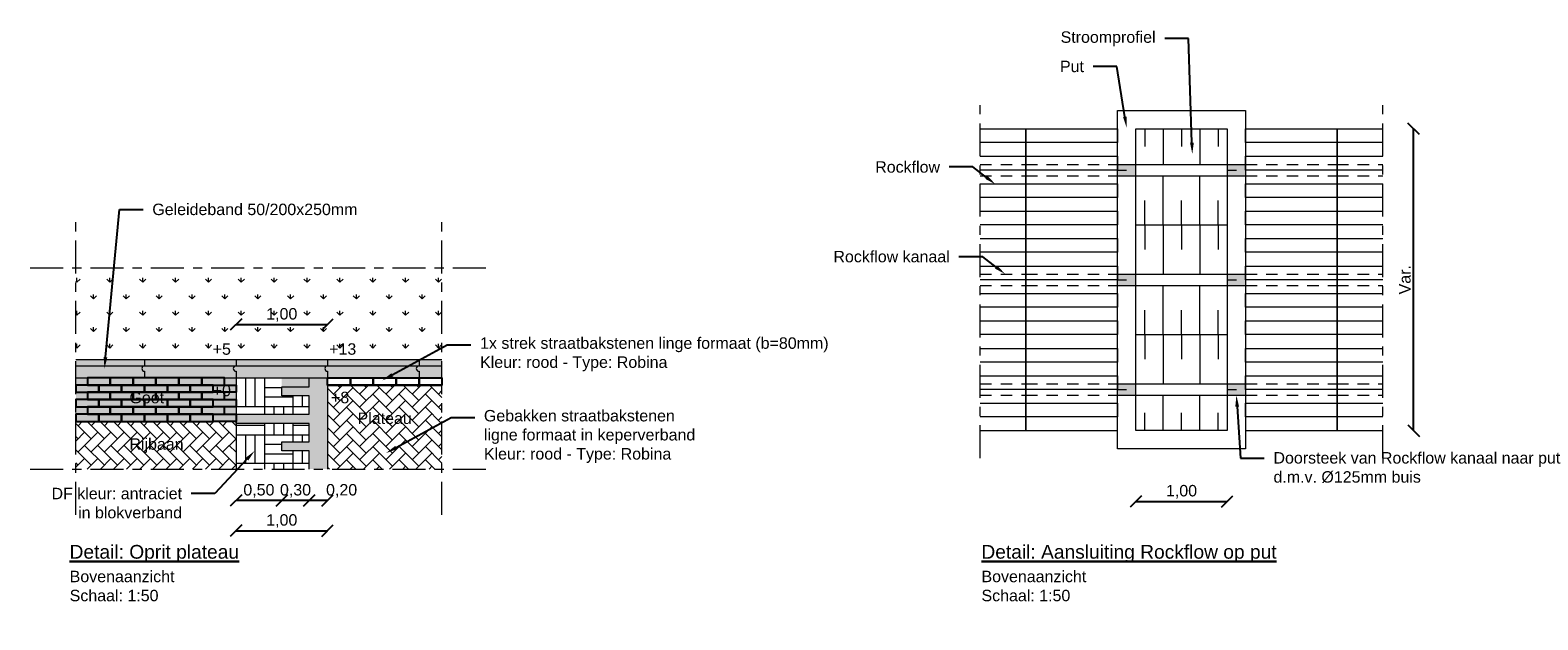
# Model space of a CAD drawing. Header units: metres. Extents: x -1 to 197910, y -70 to 354116.
# Tile 35 of 65: x 134.19 to 150.67, y -3.84 to 2.61. Entities that reach past the tile are written whole.
import ezdxf
from ezdxf import colors
from ezdxf.entities.mleader import LeaderData, LeaderLine
from ezdxf.math import Vec2, Vec3

# ---------------------------------------------------------------- set-up
doc = ezdxf.new("R2010")
doc.units = ezdxf.units.M
doc.header["$PDMODE"] = 1
doc.linetypes.add('ACAD_ISO04W100', pattern=[30, 24, -3, 0, -3])
doc.linetypes.add('DASHED2', pattern=[0.375, 0.25, -0.125])
for name, color, linetype, lineweight in [('N-WA-RI-ROCKFLOW-G', 10, 'Continuous', 9), ('N-WE-AL-DETAIL-G', 7, 'Continuous', 9), ('X-XX-AL-AANKLEDING-T25', 7, 'Continuous', 25), ('X-XX-AL-AANKLEDING-T30', 7, 'Continuous', 30)]:
    doc.layers.add(name, color=color, linetype=linetype, lineweight=lineweight)
doc.layers.add('X-XX-AL-DETAIL-G', color=7, linetype='Continuous')
doc.styles.add('NLCS_ISO', font='arial.ttf')
doc.styles.get("Standard").update_dxf_attribs({"font": 'arial.ttf'})
doc.dimstyles.new('NLCS_1-50', dxfattribs={"dimscale": 0.05, "dimtxt": 2.5, "dimasz": 2.5, "dimexe": 1.25, "dimexo": 0.625, "dimtad": 1, "dimtxsty": 'Standard', "dimblk": 'OBLIQUE', "dimcen": 0, "dimse1": 1, "dimse2": 1, "dimadec": 0, "dimazin": 0, "dimtfac": 1, "dimtmove": 0, "dimatfit": 3, "dimfxl": 1, "dimarcsym": 0})

# ---------------------------------------------------------------- blocks, each defined once
blk = doc.blocks.new('_Oblique')
at = {"color": 0, "linetype": 'ByBlock', "lineweight": -2}
blk.add_line((-0.5, -0.5), (0.5, 0.5), dxfattribs=at)
blk = doc.blocks.new('*D104')
at = {"layer": 'Defpoints', "color": 0, "transparency": 16777216}
for p in [(146.278, -1.769), (147.278, -1.769), (147.278, -2.543)]:
    blk.add_point(p, dxfattribs=at)
at = {"layer": 'N-WE-AL-DETAIL-G', "color": 0, "lineweight": -2, "transparency": 16777216}
blk.add_line((146.278, -2.543), (147.278, -2.543), dxfattribs=at)
at = {"layer": 'N-WE-AL-DETAIL-G', "color": 0, "lineweight": -2, "transparency": 16777216, "xscale": 0.125, "yscale": 0.125, "zscale": 0.125, "rotation": 180}
blk.add_blockref('_Oblique', (146.278, -2.543), dxfattribs=at)
at = {"layer": 'N-WE-AL-DETAIL-G', "color": 0, "lineweight": -2, "transparency": 16777216, "xscale": 0.125, "yscale": 0.125, "zscale": 0.125}
blk.add_blockref('_Oblique', (147.278, -2.543), dxfattribs=at)
at = {"layer": 'N-WE-AL-DETAIL-G', "color": 0, "transparency": 16777216, "insert": (146.778, -2.437), "char_height": 0.125, "attachment_point": 5}
blk.add_mtext('1,00', dxfattribs=at)
blk = doc.blocks.new('*D105')
at = {"layer": 'Defpoints', "color": 0, "transparency": 16777216}
for p in [(147.278, 1.531), (149.315, 1.531), (147.278, -1.769)]:
    blk.add_point(p, dxfattribs=at)
at = {"layer": 'N-WE-AL-DETAIL-G', "color": 0, "lineweight": -2, "transparency": 16777216}
blk.add_line((149.315, -1.769), (149.315, 1.531), dxfattribs=at)
at = {"layer": 'N-WE-AL-DETAIL-G', "color": 0, "lineweight": -2, "transparency": 16777216, "xscale": 0.125, "yscale": 0.125, "zscale": 0.125}
for p, rotation in [((149.315, 1.531), 90), ((149.315, -1.769), 270)]:
    blk.add_blockref('_Oblique', p, dxfattribs=dict(at, rotation=rotation))
at = {"layer": 'N-WE-AL-DETAIL-G', "color": 0, "transparency": 16777216, "insert": (149.22, -0.119), "char_height": 0.125, "attachment_point": 5, "rotation": 90}
blk.add_mtext('Var.', dxfattribs=at)
blk = doc.blocks.new('*D73')
at = {"layer": 'Defpoints', "color": 0, "transparency": 16777216}
for p in [(137.445, -0.609), (136.445, -0.99), (137.445, -0.99)]:
    blk.add_point(p, dxfattribs=at)
at = {"layer": 'N-WE-AL-DETAIL-G', "color": 0, "lineweight": -2, "transparency": 16777216}
blk.add_line((136.445, -0.609), (137.445, -0.609), dxfattribs=at)
at = {"layer": 'N-WE-AL-DETAIL-G', "color": 0, "lineweight": -2, "transparency": 16777216, "xscale": 0.125, "yscale": 0.125, "zscale": 0.125, "rotation": 180}
blk.add_blockref('_Oblique', (136.445, -0.609), dxfattribs=at)
at = {"layer": 'N-WE-AL-DETAIL-G', "color": 0, "lineweight": -2, "transparency": 16777216, "xscale": 0.125, "yscale": 0.125, "zscale": 0.125}
blk.add_blockref('_Oblique', (137.445, -0.609), dxfattribs=at)
at = {"layer": 'N-WE-AL-DETAIL-G', "color": 0, "transparency": 16777216, "insert": (136.945, -0.503), "char_height": 0.125, "attachment_point": 5}
blk.add_mtext('1,00', dxfattribs=at)
blk = doc.blocks.new('*D114')
at = {"layer": 'Defpoints', "color": 0, "transparency": 16777216}
for p in [(136.445, -2.19), (137.445, -2.19), (137.445, -2.863)]:
    blk.add_point(p, dxfattribs=at)
at = {"layer": 'N-WE-AL-DETAIL-G', "color": 0, "lineweight": -2, "transparency": 16777216}
blk.add_line((136.445, -2.863), (137.445, -2.863), dxfattribs=at)
at = {"layer": 'N-WE-AL-DETAIL-G', "color": 0, "lineweight": -2, "transparency": 16777216, "xscale": 0.125, "yscale": 0.125, "zscale": 0.125, "rotation": 180}
blk.add_blockref('_Oblique', (136.445, -2.863), dxfattribs=at)
at = {"layer": 'N-WE-AL-DETAIL-G', "color": 0, "lineweight": -2, "transparency": 16777216, "xscale": 0.125, "yscale": 0.125, "zscale": 0.125}
blk.add_blockref('_Oblique', (137.445, -2.863), dxfattribs=at)
at = {"layer": 'N-WE-AL-DETAIL-G', "color": 0, "transparency": 16777216, "insert": (136.945, -2.757), "char_height": 0.125, "attachment_point": 5}
blk.add_mtext('1,00', dxfattribs=at)
blk = doc.blocks.new('*D115')
at = {"layer": 'Defpoints', "color": 0, "transparency": 16777216}
for p in [(137.245, -2.19), (137.445, -2.19), (137.245, -2.534)]:
    blk.add_point(p, dxfattribs=at)
at = {"layer": 'N-WE-AL-DETAIL-G', "color": 0, "lineweight": -2, "transparency": 16777216}
blk.add_line((137.445, -2.534), (137.245, -2.534), dxfattribs=at)
at = {"layer": 'N-WE-AL-DETAIL-G', "color": 0, "lineweight": -2, "transparency": 16777216, "xscale": 0.125, "yscale": 0.125, "zscale": 0.125, "rotation": 180}
blk.add_blockref('_Oblique', (137.245, -2.534), dxfattribs=at)
at = {"layer": 'N-WE-AL-DETAIL-G', "color": 0, "lineweight": -2, "transparency": 16777216, "xscale": 0.125, "yscale": 0.125, "zscale": 0.125}
blk.add_blockref('_Oblique', (137.445, -2.534), dxfattribs=at)
at = {"layer": 'N-WE-AL-DETAIL-G', "color": 0, "transparency": 16777216, "insert": (137.599, -2.427), "char_height": 0.125, "attachment_point": 5}
blk.add_mtext('0,20', dxfattribs=at)
blk = doc.blocks.new('*D116')
at = {"layer": 'Defpoints', "color": 0, "transparency": 16777216}
for p in [(136.945, -1.99), (137.245, -2.19), (136.945, -2.534)]:
    blk.add_point(p, dxfattribs=at)
at = {"layer": 'N-WE-AL-DETAIL-G', "color": 0, "lineweight": -2, "transparency": 16777216}
blk.add_line((137.245, -2.534), (136.945, -2.534), dxfattribs=at)
at = {"layer": 'N-WE-AL-DETAIL-G', "color": 0, "lineweight": -2, "transparency": 16777216, "xscale": 0.125, "yscale": 0.125, "zscale": 0.125, "rotation": 180}
blk.add_blockref('_Oblique', (136.945, -2.534), dxfattribs=at)
at = {"layer": 'N-WE-AL-DETAIL-G', "color": 0, "lineweight": -2, "transparency": 16777216, "xscale": 0.125, "yscale": 0.125, "zscale": 0.125}
blk.add_blockref('_Oblique', (137.245, -2.534), dxfattribs=at)
at = {"layer": 'N-WE-AL-DETAIL-G', "color": 0, "transparency": 16777216, "insert": (137.095, -2.427), "char_height": 0.125, "attachment_point": 5}
blk.add_mtext('0,30', dxfattribs=at)
blk = doc.blocks.new('*D117')
at = {"layer": 'Defpoints', "color": 0, "transparency": 16777216}
for p in [(136.445, -1.69), (136.945, -1.99), (136.445, -2.534)]:
    blk.add_point(p, dxfattribs=at)
at = {"layer": 'N-WE-AL-DETAIL-G', "color": 0, "lineweight": -2, "transparency": 16777216}
blk.add_line((136.945, -2.534), (136.445, -2.534), dxfattribs=at)
at = {"layer": 'N-WE-AL-DETAIL-G', "color": 0, "lineweight": -2, "transparency": 16777216, "xscale": 0.125, "yscale": 0.125, "zscale": 0.125, "rotation": 180}
blk.add_blockref('_Oblique', (136.445, -2.534), dxfattribs=at)
at = {"layer": 'N-WE-AL-DETAIL-G', "color": 0, "lineweight": -2, "transparency": 16777216, "xscale": 0.125, "yscale": 0.125, "zscale": 0.125}
blk.add_blockref('_Oblique', (136.945, -2.534), dxfattribs=at)
at = {"layer": 'N-WE-AL-DETAIL-G', "color": 0, "transparency": 16777216, "insert": (136.695, -2.427), "char_height": 0.125, "attachment_point": 5}
blk.add_mtext('0,50', dxfattribs=at)

msp = doc.modelspace()

# ---------------------------------------------------------------- hatches: boundary and pattern name
at = {"true_color": 0xb97150}
h = msp.add_hatch(color=13, dxfattribs=at)
h.dxf.hatch_style = 1
h.paths.add_polyline_path([(134.695, -1.19), (134.695, -1.67), (136.445, -1.67), (136.445, -1.19)])
at = {"layer": 'N-WE-AL-DETAIL-G'}
h = msp.add_hatch(color=252, dxfattribs=at)
h.dxf.hatch_style = 1
h.paths.add_polyline_path([(146.078, 1.143), (146.278, 1.143), (146.278, 1.531), (147.278, 1.531), (147.278, 1.143), (147.478, 1.143), (147.478, 1.731), (146.078, 1.731)], flags=17)
h.paths.add_polyline_path([(146.278, 1.018), (146.078, 1.018), (146.078, -0.057), (146.278, -0.057)], flags=17)
h.paths.add_polyline_path([(146.078, -1.257), (146.278, -1.257), (146.278, -0.182), (146.078, -0.182)], flags=17)
h.paths.add_polyline_path([(147.478, -1.969), (147.478, -1.382), (147.278, -1.382), (147.278, -1.769), (146.278, -1.769), (146.278, -1.382), (146.078, -1.382), (146.078, -1.969)], flags=17)
h.paths.add_polyline_path([(146.078, -1.969), (147.478, -1.969), (147.478, -1.257), (147.278, -1.257), (147.278, -1.769), (146.278, -1.769), (146.278, 1.531), (147.278, 1.531), (147.278, -0.182), (147.478, -0.182), (147.478, 1.731), (146.078, 1.731)])
h.paths.add_polyline_path([(147.478, 1.018), (147.278, 1.018), (147.278, -0.057), (147.478, -0.057)], flags=17)
h = msp.add_hatch(dxfattribs=at)
h.set_pattern_fill('GRASS', color=3, scale=0.01)
h.set_pattern_definition([(90, (99.86324, 3.80401), (-0.1796051, 0.1796051), [0.047625, -0.3115852]), (45, (99.86324, 3.80401), (-0.1796051, 0.1796051), [0.047625, -0.206375]), (135, (99.86324, 3.80401), (-0.1796051, -0.1796051), [0.047625, -0.206375])])
h.paths.add_polyline_path([(138.695, -0.99), (138.695, 0.01), (134.695, 0.01), (134.695, -0.99)])
h = msp.add_hatch(color=253, dxfattribs=at)
h.dxf.hatch_style = 1
h.paths.add_polyline_path([(138.695, -0.99), (134.695, -0.99), (134.695, -1.19), (138.695, -1.19)])
h = msp.add_hatch(dxfattribs=at)
h.set_pattern_fill('AVH-BSS_DIKFORMAAT_BLOK-SO', color=251, scale=1.5, pattern_type=2)
h.set_pattern_definition([(0, (136.75887, -1.50363), (0, 0.3105), []), (0, (136.75887, -1.40013), (0.3105, 0.3105), [0.3105, -0.3105]), (0, (136.75887, -1.29663), (0.3105, 0.3105), [0.3105, -0.3105]), (90, (136.75887, -1.50363), (-0.3105, 2e-17), []), (90, (136.65537, -1.50363), (-0.3105, 0.3105), [0.3105, -0.3105]), (90, (136.55187, -1.50363), (-0.3105, 0.3105), [0.3105, -0.3105])])
h.paths.add_polyline_path([(137.245, -1.59), (137.245, -1.39), (136.945, -1.39), (136.945, -1.19), (136.445, -1.19), (136.445, -1.59)])
h.paths.add_polyline_path([(136.445, -2.19), (137.245, -2.19), (137.245, -1.99), (136.945, -1.99), (136.945, -1.89), (137.245, -1.89), (137.245, -1.69), (136.445, -1.69)])
h = msp.add_hatch(color=255, dxfattribs=at)
h.dxf.hatch_style = 1
h.paths.add_polyline_path([(137.245, -1.69), (136.445, -1.69), (136.445, -1.59), (137.245, -1.59), (137.245, -1.39), (136.945, -1.39), (136.945, -1.19), (137.445, -1.19), (137.445, -2.19), (137.245, -2.19), (137.245, -1.99), (136.945, -1.99), (136.945, -1.89), (137.245, -1.89)])
h = msp.add_hatch(dxfattribs=at)
h.set_pattern_fill('AR-HBONE', color=251, scale=0.001)
h.set_pattern_definition([(45, (99.86324, 3.80401), (0, 0.1436841), [0.3048, -0.1016]), (135, (99.93508, 3.87586), (1e-17, 0.1436841), [0.3048, -0.1016])])
h.paths.add_polyline_path([(137.445, -1.27), (137.445, -2.19), (138.695, -2.19), (138.695, -1.27)])
h = msp.add_hatch(dxfattribs=at)
h.set_pattern_fill('AR-HBONE', color=251, scale=0.001, angle=90)
h.set_pattern_definition([(135, (105.40725, 5.61279), (-0.1436841, 9e-18), [0.3048, -0.1016]), (225, (105.33541, 5.68463), (-0.1436841, 2e-17), [0.3048, -0.1016])])
h.paths.add_polyline_path([(134.695, -1.67), (134.695, -2.19), (136.445, -2.19), (136.445, -1.67)])

# ---------------------------------------------------------------- linework, layer by layer
at = {"color": 251}
for points in [[(136.195, -1.27), (136.445, -1.27), (136.445, -1.35), (136.195, -1.35)], [(137.445, -1.19), (137.695, -1.19), (137.695, -1.27), (137.445, -1.27)], [(137.695, -1.19), (137.945, -1.19), (137.945, -1.27), (137.695, -1.27)], [(137.945, -1.19), (138.195, -1.19), (138.195, -1.27), (137.945, -1.27)], [(138.195, -1.19), (138.445, -1.19), (138.445, -1.27), (138.195, -1.27)], [(138.445, -1.19), (138.695, -1.19), (138.695, -1.27), (138.445, -1.27)], [(136.195, -1.43), (136.445, -1.43), (136.445, -1.51), (136.195, -1.51)], [(136.195, -1.59), (136.445, -1.59), (136.445, -1.67), (136.195, -1.67)]]:
    msp.add_lwpolyline(points, close=True, dxfattribs=at)
at = {"layer": 'N-WA-RI-ROCKFLOW-G'}
for points in [[(144.578, 1.531), (145.078, 1.531), (145.078, 1.381), (144.578, 1.381)], [(148.978, 1.381), (148.478, 1.381), (148.478, 1.531), (148.978, 1.531)], [(144.578, 1.231), (145.078, 1.231), (145.078, 1.381), (144.578, 1.381)], [(148.978, 1.381), (148.478, 1.381), (148.478, 1.231), (148.978, 1.231)], [(144.578, 1.231), (145.078, 1.231), (145.078, 1.081), (144.578, 1.081)], [(148.978, 1.081), (148.478, 1.081), (148.478, 1.231), (148.978, 1.231)], [(144.578, 0.931), (145.078, 0.931), (145.078, 1.081), (144.578, 1.081)], [(148.978, 1.081), (148.478, 1.081), (148.478, 0.931), (148.978, 0.931)], [(144.578, 0.931), (145.078, 0.931), (145.078, 0.781), (144.578, 0.781)], [(148.978, 0.781), (148.478, 0.781), (148.478, 0.931), (148.978, 0.931)], [(144.578, 0.631), (145.078, 0.631), (145.078, 0.781), (144.578, 0.781)], [(148.978, 0.781), (148.478, 0.781), (148.478, 0.631), (148.978, 0.631)], [(144.578, 0.631), (145.078, 0.631), (145.078, 0.481), (144.578, 0.481)], [(148.978, 0.481), (148.478, 0.481), (148.478, 0.631), (148.978, 0.631)], [(144.578, 0.331), (145.078, 0.331), (145.078, 0.481), (144.578, 0.481)], [(144.578, 0.331), (145.078, 0.331), (145.078, 0.181), (144.578, 0.181)], [(148.978, 0.481), (148.478, 0.481), (148.478, 0.331), (148.978, 0.331)], [(148.978, 0.181), (148.478, 0.181), (148.478, 0.331), (148.978, 0.331)], [(144.578, 0.031), (145.078, 0.031), (145.078, 0.181), (144.578, 0.181)], [(148.978, 0.181), (148.478, 0.181), (148.478, 0.031), (148.978, 0.031)], [(144.578, 0.031), (145.078, 0.031), (145.078, -0.119), (144.578, -0.119)], [(148.978, -0.119), (148.478, -0.119), (148.478, 0.031), (148.978, 0.031)], [(144.578, -0.269), (145.078, -0.269), (145.078, -0.119), (144.578, -0.119)], [(148.978, -0.119), (148.478, -0.119), (148.478, -0.269), (148.978, -0.269)], [(144.578, -0.269), (145.078, -0.269), (145.078, -0.419), (144.578, -0.419)], [(148.978, -0.419), (148.478, -0.419), (148.478, -0.269), (148.978, -0.269)], [(144.578, -0.569), (145.078, -0.569), (145.078, -0.419), (144.578, -0.419)], [(148.978, -0.419), (148.478, -0.419), (148.478, -0.569), (148.978, -0.569)], [(144.578, -0.569), (145.078, -0.569), (145.078, -0.719), (144.578, -0.719)], [(148.978, -0.719), (148.478, -0.719), (148.478, -0.569), (148.978, -0.569)], [(144.578, -0.869), (145.078, -0.869), (145.078, -0.719), (144.578, -0.719)], [(148.978, -0.719), (148.478, -0.719), (148.478, -0.869), (148.978, -0.869)], [(144.578, -0.869), (145.078, -0.869), (145.078, -1.019), (144.578, -1.019)], [(148.978, -1.019), (148.478, -1.019), (148.478, -0.869), (148.978, -0.869)], [(144.578, -1.169), (145.078, -1.169), (145.078, -1.019), (144.578, -1.019)], [(148.978, -1.019), (148.478, -1.019), (148.478, -1.169), (148.978, -1.169)], [(144.578, -1.169), (145.078, -1.169), (145.078, -1.319), (144.578, -1.319)], [(148.978, -1.319), (148.478, -1.319), (148.478, -1.169), (148.978, -1.169)], [(144.578, -1.469), (145.078, -1.469), (145.078, -1.319), (144.578, -1.319)], [(144.578, -1.469), (145.078, -1.469), (145.078, -1.619), (144.578, -1.619)], [(148.978, -1.319), (148.478, -1.319), (148.478, -1.469), (148.978, -1.469)], [(148.978, -1.619), (148.478, -1.619), (148.478, -1.469), (148.978, -1.469)], [(144.578, -1.769), (145.078, -1.769), (145.078, -1.619), (144.578, -1.619)], [(148.978, -1.619), (148.478, -1.619), (148.478, -1.769), (148.978, -1.769)]]:
    msp.add_lwpolyline(points, dxfattribs=at)
for points in [[(145.078, 1.531), (146.078, 1.531), (146.078, 1.381), (145.078, 1.381)], [(147.478, 1.531), (148.478, 1.531), (148.478, 1.381), (147.478, 1.381)], [(145.078, 1.231), (146.078, 1.231), (146.078, 1.381), (145.078, 1.381)], [(147.478, 1.231), (148.478, 1.231), (148.478, 1.381), (147.478, 1.381)], [(145.078, 1.231), (146.078, 1.231), (146.078, 1.081), (145.078, 1.081)], [(147.478, 1.231), (148.478, 1.231), (148.478, 1.081), (147.478, 1.081)], [(145.078, 0.931), (146.078, 0.931), (146.078, 1.081), (145.078, 1.081)], [(147.478, 0.931), (148.478, 0.931), (148.478, 1.081), (147.478, 1.081)], [(145.078, 0.931), (146.078, 0.931), (146.078, 0.781), (145.078, 0.781)], [(147.478, 0.931), (148.478, 0.931), (148.478, 0.781), (147.478, 0.781)], [(145.078, 0.631), (146.078, 0.631), (146.078, 0.781), (145.078, 0.781)], [(147.478, 0.631), (148.478, 0.631), (148.478, 0.781), (147.478, 0.781)], [(145.078, 0.631), (146.078, 0.631), (146.078, 0.481), (145.078, 0.481)], [(147.478, 0.631), (148.478, 0.631), (148.478, 0.481), (147.478, 0.481)], [(145.078, 0.331), (146.078, 0.331), (146.078, 0.481), (145.078, 0.481)], [(145.078, 0.331), (146.078, 0.331), (146.078, 0.181), (145.078, 0.181)], [(147.478, 0.331), (148.478, 0.331), (148.478, 0.481), (147.478, 0.481)], [(147.478, 0.331), (148.478, 0.331), (148.478, 0.181), (147.478, 0.181)], [(145.078, 0.031), (146.078, 0.031), (146.078, 0.181), (145.078, 0.181)], [(147.478, 0.031), (148.478, 0.031), (148.478, 0.181), (147.478, 0.181)], [(145.078, 0.031), (146.078, 0.031), (146.078, -0.119), (145.078, -0.119)], [(147.478, 0.031), (148.478, 0.031), (148.478, -0.119), (147.478, -0.119)], [(145.078, -0.269), (146.078, -0.269), (146.078, -0.119), (145.078, -0.119)], [(147.478, -0.269), (148.478, -0.269), (148.478, -0.119), (147.478, -0.119)], [(145.078, -0.269), (146.078, -0.269), (146.078, -0.419), (145.078, -0.419)], [(147.478, -0.269), (148.478, -0.269), (148.478, -0.419), (147.478, -0.419)], [(145.078, -0.569), (146.078, -0.569), (146.078, -0.419), (145.078, -0.419)], [(147.478, -0.569), (148.478, -0.569), (148.478, -0.419), (147.478, -0.419)], [(145.078, -0.569), (146.078, -0.569), (146.078, -0.719), (145.078, -0.719)], [(147.478, -0.569), (148.478, -0.569), (148.478, -0.719), (147.478, -0.719)], [(145.078, -0.869), (146.078, -0.869), (146.078, -0.719), (145.078, -0.719)], [(147.478, -0.869), (148.478, -0.869), (148.478, -0.719), (147.478, -0.719)], [(145.078, -0.869), (146.078, -0.869), (146.078, -1.019), (145.078, -1.019)], [(147.478, -0.869), (148.478, -0.869), (148.478, -1.019), (147.478, -1.019)], [(145.078, -1.169), (146.078, -1.169), (146.078, -1.019), (145.078, -1.019)], [(147.478, -1.169), (148.478, -1.169), (148.478, -1.019), (147.478, -1.019)], [(145.078, -1.169), (146.078, -1.169), (146.078, -1.319), (145.078, -1.319)], [(147.478, -1.169), (148.478, -1.169), (148.478, -1.319), (147.478, -1.319)], [(145.078, -1.469), (146.078, -1.469), (146.078, -1.319), (145.078, -1.319)], [(145.078, -1.469), (146.078, -1.469), (146.078, -1.619), (145.078, -1.619)], [(147.478, -1.469), (148.478, -1.469), (148.478, -1.319), (147.478, -1.319)], [(147.478, -1.469), (148.478, -1.469), (148.478, -1.619), (147.478, -1.619)], [(145.078, -1.769), (146.078, -1.769), (146.078, -1.619), (145.078, -1.619)], [(147.478, -1.769), (148.478, -1.769), (148.478, -1.619), (147.478, -1.619)]]:
    msp.add_lwpolyline(points, close=True, dxfattribs=at)
at = {"layer": 'N-WA-RI-ROCKFLOW-G', "linetype": 'DASHED2', "ltscale": 0.5}
for points in [[(144.578, 1.143), (145.078, 1.143)], [(144.578, 1.018), (145.078, 1.018)], [(145.078, 1.143), (146.078, 1.143)], [(145.078, 1.018), (146.078, 1.018)], [(147.478, 1.143), (148.478, 1.143)], [(147.478, 1.018), (148.478, 1.018)], [(148.478, 1.143), (148.978, 1.143)], [(148.478, 1.018), (148.978, 1.018)], [(144.578, -0.057), (145.078, -0.057)], [(145.078, -0.057), (146.078, -0.057)], [(147.478, -0.057), (148.478, -0.057)], [(148.478, -0.057), (148.978, -0.057)], [(144.578, -0.182), (145.078, -0.182)], [(145.078, -0.182), (146.078, -0.182)], [(147.478, -0.182), (148.478, -0.182)], [(148.478, -0.182), (148.978, -0.182)], [(144.578, -1.257), (145.078, -1.257)], [(145.078, -1.257), (146.078, -1.257)], [(147.478, -1.257), (148.478, -1.257)], [(148.478, -1.257), (148.978, -1.257)], [(144.578, -1.382), (145.078, -1.382)], [(145.078, -1.382), (146.078, -1.382)], [(147.478, -1.382), (148.478, -1.382)], [(148.478, -1.382), (148.978, -1.382)]]:
    msp.add_lwpolyline(points, dxfattribs=at)
at = {"layer": 'N-WE-AL-DETAIL-G', "linetype": 'ACAD_ISO04W100', "ltscale": 0.015}
for points in [[(144.578, -2.069), (144.578, 1.831)], [(148.978, -2.069), (148.978, 1.831)], [(134.695, -2.69), (134.695, 0.51)], [(138.695, -2.69), (138.695, 0.51)], [(134.195, 0.01), (139.195, 0.01)], [(134.195, -2.19), (139.195, -2.19)]]:
    msp.add_lwpolyline(points, dxfattribs=at)
at = {"layer": 'N-WE-AL-DETAIL-G'}
for points in [[(146.078, 1.731), (147.478, 1.731), (147.478, -1.969), (146.078, -1.969)], [(146.278, 1.531), (147.278, 1.531), (147.278, -1.769), (146.278, -1.769)]]:
    msp.add_lwpolyline(points, close=True, dxfattribs=at)
at = {"layer": 'N-WE-AL-DETAIL-G', "color": 252}
for points in [[(146.378, 1.531), (146.378, 1.337)], [(146.578, 1.531), (146.578, 1.143)], [(146.778, 1.531), (146.778, 1.337)], [(146.978, 1.531), (146.978, 1.143)], [(147.178, 1.531), (147.178, 1.337)], [(146.278, 1.143), (147.278, 1.143)], [(146.278, 1.018), (147.278, 1.018)], [(146.578, 0.481), (146.578, 1.018)], [(146.978, 0.481), (146.978, 1.018)], [(146.378, 0.481), (146.378, 0.749)], [(146.778, 0.481), (146.778, 0.749)], [(147.178, 0.481), (147.178, 0.749)], [(146.278, 0.481), (147.278, 0.481)], [(146.378, 0.481), (146.378, 0.212)], [(146.578, 0.481), (146.578, -0.057)], [(146.778, 0.481), (146.778, 0.212)], [(146.978, 0.481), (146.978, -0.057)], [(147.178, 0.481), (147.178, 0.212)], [(146.278, -0.057), (147.278, -0.057)], [(146.278, -0.182), (147.278, -0.182)], [(146.578, -0.719), (146.578, -0.182)], [(146.978, -0.719), (146.978, -0.182)], [(146.378, -0.719), (146.378, -0.451)], [(146.778, -0.719), (146.778, -0.451)], [(147.178, -0.719), (147.178, -0.451)], [(146.278, -0.719), (147.278, -0.719)], [(146.378, -0.719), (146.378, -0.988)], [(146.578, -0.719), (146.578, -1.257)], [(146.778, -0.719), (146.778, -0.988)], [(146.978, -0.719), (146.978, -1.257)], [(147.178, -0.719), (147.178, -0.988)], [(134.695, -1.06), (138.695, -1.06)], [(146.278, -1.257), (147.278, -1.257)], [(146.278, -1.382), (147.278, -1.382)], [(146.578, -1.769), (146.578, -1.382)], [(146.978, -1.769), (146.978, -1.382)], [(146.378, -1.769), (146.378, -1.576)], [(146.778, -1.769), (146.778, -1.576)], [(147.178, -1.769), (147.178, -1.576)]]:
    msp.add_lwpolyline(points, dxfattribs=at)
at = {"layer": 'N-WE-AL-DETAIL-G'}
for points in [[(146.078, 1.143), (146.278, 1.143)], [(146.078, 1.018), (146.278, 1.018)], [(147.278, 1.143), (147.478, 1.143)], [(147.278, 1.018), (147.478, 1.018)], [(146.078, -0.057), (146.278, -0.057)], [(147.278, -0.057), (147.478, -0.057)], [(146.078, -0.182), (146.278, -0.182)], [(147.278, -0.182), (147.478, -0.182)], [(134.695, -0.99), (138.695, -0.99)], [(134.695, -1.19), (138.695, -1.19)], [(136.445, -1.19), (136.445, -2.19)], [(137.245, -2.19), (137.245, -1.99), (136.945, -1.99), (136.945, -1.89), (137.245, -1.89), (137.245, -1.69), (136.445, -1.69), (136.445, -1.59), (137.245, -1.59), (137.245, -1.39), (136.945, -1.39), (136.945, -1.29), (137.245, -1.29), (137.245, -1.19)], [(137.445, -1.19), (137.445, -2.19)], [(146.078, -1.257), (146.278, -1.257)], [(147.278, -1.257), (147.478, -1.257)], [(146.078, -1.382), (146.278, -1.382)], [(147.278, -1.382), (147.478, -1.382)], [(134.695, -1.67), (136.445, -1.67)]]:
    msp.add_lwpolyline(points, dxfattribs=at)
at = {"layer": 'N-WE-AL-DETAIL-G', "linetype": 'DASHED2', "ltscale": 0.2}
for points in [[(146.078, 1.081), (146.278, 1.081)], [(147.278, 1.081), (147.478, 1.081)], [(146.078, -0.119), (146.278, -0.119)], [(147.278, -0.119), (147.478, -0.119)], [(146.078, -1.319), (146.278, -1.319)], [(147.278, -1.319), (147.478, -1.319)]]:
    msp.add_lwpolyline(points, dxfattribs=at)
at = {"layer": 'N-WE-AL-DETAIL-G', "color": 252}
for points in [[(135.445, -0.99), (135.445, -1.06, 1), (135.445, -1.12), (135.445, -1.19)], [(136.445, -0.99), (136.445, -1.06, 1), (136.445, -1.12), (136.445, -1.19)], [(137.445, -0.99), (137.445, -1.06, 1), (137.445, -1.12), (137.445, -1.19)], [(138.445, -0.99), (138.445, -1.06, 1), (138.445, -1.12), (138.445, -1.19)]]:
    msp.add_lwpolyline(points, format="xyb", dxfattribs=at)
at = {"layer": 'X-XX-AL-DETAIL-G', "color": 251}
for points in [[(134.695, -1.35), (134.945, -1.35), (134.945, -1.27), (134.695, -1.27)], [(134.82, -1.27), (135.07, -1.27), (135.07, -1.19), (134.82, -1.19)], [(134.945, -1.35), (135.195, -1.35), (135.195, -1.27), (134.945, -1.27)], [(135.07, -1.27), (135.32, -1.27), (135.32, -1.19), (135.07, -1.19)], [(135.195, -1.35), (135.445, -1.35), (135.445, -1.27), (135.195, -1.27)], [(135.32, -1.27), (135.57, -1.27), (135.57, -1.19), (135.32, -1.19)], [(135.445, -1.35), (135.695, -1.35), (135.695, -1.27), (135.445, -1.27)], [(135.57, -1.27), (135.82, -1.27), (135.82, -1.19), (135.57, -1.19)], [(135.695, -1.35), (135.945, -1.35), (135.945, -1.27), (135.695, -1.27)], [(135.82, -1.27), (136.07, -1.27), (136.07, -1.19), (135.82, -1.19)], [(135.945, -1.35), (136.195, -1.35), (136.195, -1.27), (135.945, -1.27)], [(136.07, -1.27), (136.32, -1.27), (136.32, -1.19), (136.07, -1.19)], [(134.695, -1.51), (134.945, -1.51), (134.945, -1.43), (134.695, -1.43)], [(134.82, -1.43), (135.07, -1.43), (135.07, -1.35), (134.82, -1.35)], [(134.945, -1.51), (135.195, -1.51), (135.195, -1.43), (134.945, -1.43)], [(135.07, -1.43), (135.32, -1.43), (135.32, -1.35), (135.07, -1.35)], [(135.195, -1.51), (135.445, -1.51), (135.445, -1.43), (135.195, -1.43)], [(135.32, -1.43), (135.57, -1.43), (135.57, -1.35), (135.32, -1.35)], [(135.445, -1.51), (135.695, -1.51), (135.695, -1.43), (135.445, -1.43)], [(135.57, -1.43), (135.82, -1.43), (135.82, -1.35), (135.57, -1.35)], [(135.695, -1.51), (135.945, -1.51), (135.945, -1.43), (135.695, -1.43)], [(135.82, -1.43), (136.07, -1.43), (136.07, -1.35), (135.82, -1.35)], [(135.945, -1.51), (136.195, -1.51), (136.195, -1.43), (135.945, -1.43)], [(136.07, -1.43), (136.32, -1.43), (136.32, -1.35), (136.07, -1.35)], [(134.695, -1.67), (134.945, -1.67), (134.945, -1.59), (134.695, -1.59)], [(134.82, -1.59), (135.07, -1.59), (135.07, -1.51), (134.82, -1.51)], [(134.945, -1.67), (135.195, -1.67), (135.195, -1.59), (134.945, -1.59)], [(135.07, -1.59), (135.32, -1.59), (135.32, -1.51), (135.07, -1.51)], [(135.195, -1.67), (135.445, -1.67), (135.445, -1.59), (135.195, -1.59)], [(135.32, -1.59), (135.57, -1.59), (135.57, -1.51), (135.32, -1.51)], [(135.445, -1.67), (135.695, -1.67), (135.695, -1.59), (135.445, -1.59)], [(135.57, -1.59), (135.82, -1.59), (135.82, -1.51), (135.57, -1.51)], [(135.695, -1.67), (135.945, -1.67), (135.945, -1.59), (135.695, -1.59)], [(135.82, -1.59), (136.07, -1.59), (136.07, -1.51), (135.82, -1.51)], [(135.945, -1.67), (136.195, -1.67), (136.195, -1.59), (135.945, -1.59)], [(136.07, -1.59), (136.32, -1.59), (136.32, -1.51), (136.07, -1.51)]]:
    msp.add_lwpolyline(points, close=True, dxfattribs=at)
at = {"layer": 'X-XX-AL-DETAIL-G'}
msp.add_lwpolyline([(137.445, -1.27), (138.695, -1.27)], dxfattribs=at)

# ---------------------------------------------------------------- texts
at = {"layer": 'X-XX-AL-AANKLEDING-T25', "style": 'NLCS_ISO'}
for s, p in [('+5', (136.19, -0.939)), ('+13', (137.463, -0.939)), ('+0', (136.19, -1.393)), ('Goot', (135.28, -1.47)), ('+8', (137.483, -1.469)), ('Plateau', (137.773, -1.696)), ('Rijbaan', (135.28, -1.978))]:
    msp.add_text(s, height=0.125, dxfattribs=at).set_placement(p)
at = {"layer": 'X-XX-AL-AANKLEDING-T25', "char_height": 0.125, "width": 0.97569, "attachment_point": 1, "style": 'NLCS_ISO'}
for insert in [(134.627, -3.301), (144.592, -3.301)]:
    msp.add_mtext('Bovenaanzicht\\PSchaal: 1:50', dxfattribs=dict(at, insert=insert))
at = {"layer": 'X-XX-AL-AANKLEDING-T30', "style": 'NLCS_ISO'}
for s, p in [('%%UDetail: Oprit plateau', (134.626, -3.169)), ('%%UDetail: Aansluiting Rockflow op put', (144.591, -3.169))]:
    msp.add_text(s, height=0.15, dxfattribs=at).set_placement(p)

# ---------------------------------------------------------------- dimensions: what is measured, and where the dimension line sits
at = {"layer": 'N-WE-AL-DETAIL-G'}
dim = msp.add_linear_dim(base=(149.315, 1.531), p1=(147.278, -1.769), p2=(147.278, 1.531), angle=90, text='Var.', dimstyle='NLCS_1-50', override={"dimzin": 0}, dxfattribs=at)
dim.commit()
dim.dimension.update_dxf_attribs({"geometry": '*D105', "text_midpoint": (149.22, -0.119)})
for base, p1, p2, override, picture, middle in [((137.445, -0.609), (136.445, -0.99), (137.445, -0.99), {"dimzin": 0, "dimtmove": 1}, '*D73', (136.945, -0.503)), ((136.445, -2.534), (136.945, -1.99), (136.445, -1.69), {"dimzin": 0, "dimtmove": 1}, '*D117', (136.695, -2.427)), ((147.278, -2.543), (146.278, -1.769), (147.278, -1.769), {"dimzin": 0}, '*D104', (146.778, -2.437)), ((137.445, -2.863), (136.445, -2.19), (137.445, -2.19), {"dimzin": 0, "dimtmove": 1}, '*D114', (136.945, -2.757))]:
    dim = msp.add_linear_dim(base=base, p1=p1, p2=p2, dimstyle='NLCS_1-50', override=override, dxfattribs=at)
    dim.commit()
    dim.dimension.update_dxf_attribs({"geometry": picture, "text_midpoint": middle})
for base, p1, p2, picture, middle in [((136.945, -2.534), (137.245, -2.19), (136.945, -1.99), '*D116', (137.095, -2.534)), ((137.245, -2.534), (137.445, -2.19), (137.245, -2.19), '*D115', (137.599, -2.534))]:
    dim = msp.add_linear_dim(base=base, p1=p1, p2=p2, dimstyle='NLCS_1-50', override={"dimzin": 0, "dimtmove": 1}, dxfattribs=at)
    dim.commit()
    dim.dimension.update_dxf_attribs({"geometry": picture, "text_midpoint": middle, "dimtype": 160})

# ---------------------------------------------------------------- leaders
at = {"layer": 'X-XX-AL-AANKLEDING-T25'}
ml = msp.add_multileader_mtext('Standard', dxfattribs=at)
ml.set_content('Stroomprofiel', color=256, style='NLCS_ISO')
ml.set_leader_properties()
ml.build(insert=Vec2(0, 0))
ml.multileader.update_dxf_attribs({"arrow_head_size": 0.125})
ctx = ml.context
ctx.base_point, ctx.char_height, ctx.arrow_head_size, ctx.landing_gap_size, ctx.plane_origin = Vec3(145.377, 2.518), 0.125, 0.125, 0.1, Vec3(148.101, 1.244)
ctx.text_align_type = 2
notes = []
notes.append((ctx, [(0, (1, 1, 0), (146.854, 2.518), (-1, 0), 0.259, [(0, [(146.896, 1.256)], 0, [])])]))
ctx.mtext.insert, ctx.mtext.alignment, ctx.mtext.flow_direction = Vec3(146.495, 2.597), 3, 5
ml = msp.add_multileader_mtext('Standard', dxfattribs=at)
ml.set_content('Put', color=256, style='NLCS_ISO')
ml.set_leader_properties()
ml.build(insert=Vec2(0, 0))
ml.multileader.update_dxf_attribs({"arrow_head_size": 0.125})
ctx = ml.context
ctx.base_point, ctx.char_height, ctx.arrow_head_size, ctx.landing_gap_size, ctx.plane_origin = Vec3(145.365, 2.212), 0.125, 0.125, 0.1, Vec3(147.318, 1.244)
ctx.text_align_type = 2
notes.append((ctx, [(0, (1, 1, 0), (146.071, 2.212), (-1, 0), 0.259, [(0, [(146.18, 1.539)], 0, [])])]))
ctx.mtext.insert, ctx.mtext.alignment, ctx.mtext.flow_direction = Vec3(145.712, 2.276), 3, 5
ml = msp.add_multileader_mtext('Standard', dxfattribs=at)
ml.set_content('Rockflow', color=256, style='NLCS_ISO')
ml.set_leader_properties()
ml.build(insert=Vec2(0, 0))
ml.multileader.update_dxf_attribs({"arrow_head_size": 0.125})
ctx = ml.context
ctx.base_point, ctx.char_height, ctx.arrow_head_size, ctx.landing_gap_size, ctx.plane_origin = Vec3(143.346, 1.114), 0.125, 0.125, 0.1, Vec3(145.745, 0.145)
ctx.text_align_type = 2
notes.append((ctx, [(0, (1, 1, 0), (144.499, 1.114), (-1, 0), 0.259, [(0, [(144.745, 0.924)], 0, [])])]))
ctx.mtext.insert, ctx.mtext.alignment, ctx.mtext.flow_direction = Vec3(144.139, 1.177), 3, 5
ml = msp.add_multileader_mtext('Standard', dxfattribs=at)
ml.set_content('Geleideband 50/200x250mm', color=256, style='NLCS_ISO')
ml.set_leader_properties()
ml.build(insert=Vec2(0, 0))
ml.multileader.update_dxf_attribs({"arrow_head_size": 0.125})
ctx = ml.context
ctx.base_point, ctx.char_height, ctx.arrow_head_size, ctx.landing_gap_size, ctx.plane_origin = Vec3(135.43, 0.65), 0.125, 0.125, 0.1, Vec3(133.601, -0.798)
notes.append((ctx, [(0, (1, 1, 0), (135.171, 0.65), (1, 0), 0.259, [(0, [(135.007, -1.089)], 0, [])])]))
ctx.mtext.insert, ctx.mtext.flow_direction = Vec3(135.53, 0.713), 5
ml = msp.add_multileader_mtext('Standard', dxfattribs=at)
ml.set_content('Rockflow kanaal', color=256, style='NLCS_ISO')
ml.set_leader_properties()
ml.build(insert=Vec2(0, 0))
ml.multileader.update_dxf_attribs({"arrow_head_size": 0.125})
ctx = ml.context
ctx.base_point, ctx.char_height, ctx.arrow_head_size, ctx.landing_gap_size, ctx.plane_origin = Vec3(142.9, 0.133), 0.125, 0.125, 0.1, Vec3(145.851, -0.835)
ctx.text_align_type = 2
notes.append((ctx, [(0, (1, 1, 0), (144.605, 0.133), (-1, 0), 0.259, [(0, [(144.851, -0.057)], 0, [])])]))
ctx.mtext.insert, ctx.mtext.alignment, ctx.mtext.flow_direction = Vec3(144.245, 0.197), 3, 5
ml = msp.add_multileader_mtext('Standard', dxfattribs=at)
ml.set_content('1x strek straatbakstenen linge formaat (b=80mm)\\PKleur: rood - Type: Robina', color=256, style='NLCS_ISO')
ml.set_leader_properties()
ml.build(insert=Vec2(0, 0))
ml.multileader.update_dxf_attribs({"arrow_head_size": 0.125})
ctx = ml.context
ctx.base_point, ctx.char_height, ctx.arrow_head_size, ctx.landing_gap_size, ctx.plane_origin = Vec3(139.012, -0.83), 0.125, 0.125, 0.1, Vec3(136.559, -0.953)
notes.append((ctx, [(0, (1, 1, 0), (138.753, -0.83), (1, 0), 0.259, [(0, [(138.043, -1.219)], 0, [])])]))
ctx.mtext.insert, ctx.mtext.flow_direction = Vec3(139.112, -0.749), 5
ml = msp.add_multileader_mtext('Standard', dxfattribs=at)
ml.set_content('Doorsteek van Rockflow kanaal naar put\\Pd.m.v. %%C125mm buis', color=256, style='NLCS_ISO')
ml.set_leader_properties()
ml.build(insert=Vec2(0, 0))
ml.multileader.update_dxf_attribs({"arrow_head_size": 0.125})
ctx = ml.context
ctx.base_point, ctx.char_height, ctx.arrow_head_size, ctx.landing_gap_size, ctx.plane_origin = Vec3(147.683, -2.069), 0.125, 0.125, 0.1, Vec3(146.177, -2.929)
notes.append((ctx, [(0, (1, 1, 0), (147.424, -2.069), (1, 0), 0.259, [(0, [(147.378, -1.382)], 0, [])])]))
ctx.mtext.insert, ctx.mtext.flow_direction = Vec3(147.783, -2.004), 5
ml = msp.add_multileader_mtext('Standard', dxfattribs=at)
ml.set_content('Gebakken straatbakstenen \\Pligne formaat in keperverband\\PKleur: rood - Type: Robina', color=256, style='NLCS_ISO')
ml.set_leader_properties()
ml.build(insert=Vec2(0, 0))
ml.multileader.update_dxf_attribs({"arrow_head_size": 0.125})
ctx = ml.context
ctx.base_point, ctx.char_height, ctx.arrow_head_size, ctx.landing_gap_size, ctx.plane_origin = Vec3(139.054, -1.624), 0.125, 0.125, 0.1, Vec3(136.602, -1.747)
notes.append((ctx, [(0, (1, 1, 0), (138.795, -1.624), (1, 0), 0.259, [(0, [(138.085, -2.014)], 0, [])])]))
ctx.mtext.insert, ctx.mtext.flow_direction = Vec3(139.154, -1.543), 5
ml = msp.add_multileader_mtext('Standard', dxfattribs=at)
ml.set_content('DF kleur: antraciet\\Pin blokverband', color=256, style='NLCS_ISO')
ml.set_leader_properties()
ml.build(insert=Vec2(0, 0))
ml.multileader.update_dxf_attribs({"arrow_head_size": 0.125})
ctx = ml.context
ctx.base_point, ctx.char_height, ctx.arrow_head_size, ctx.landing_gap_size, ctx.plane_origin = Vec3(134.343, -2.457), 0.125, 0.125, 0.1, Vec3(135.243, -4.368)
ctx.text_align_type = 2
notes.append((ctx, [(1, (1, 1, 0), (136.214, -2.457), (-1, 0), 0.259, [(0, [(136.649, -1.99)], 0, [])])]))
ctx.mtext.insert, ctx.mtext.alignment, ctx.mtext.flow_direction = Vec3(135.855, -2.394), 3, 5
for ctx, leaders in notes:
    for number, flags, end, landing, length, lines in leaders:
        leader = LeaderData()
        leader.index, (leader.has_last_leader_line, leader.has_dogleg_vector, leader.attachment_direction) = number, flags
        leader.last_leader_point, leader.dogleg_vector, leader.dogleg_length = Vec3(end), Vec3(landing), length
        for number, points, colour, breaks in lines:
            line = LeaderLine()
            line.index, line.vertices, line.color, line.breaks = number, Vec3.list(points), colors.encode_raw_color(colour), breaks
            leader.lines.append(line)
        ctx.leaders.append(leader)

doc.saveas('drawing.dxf')
